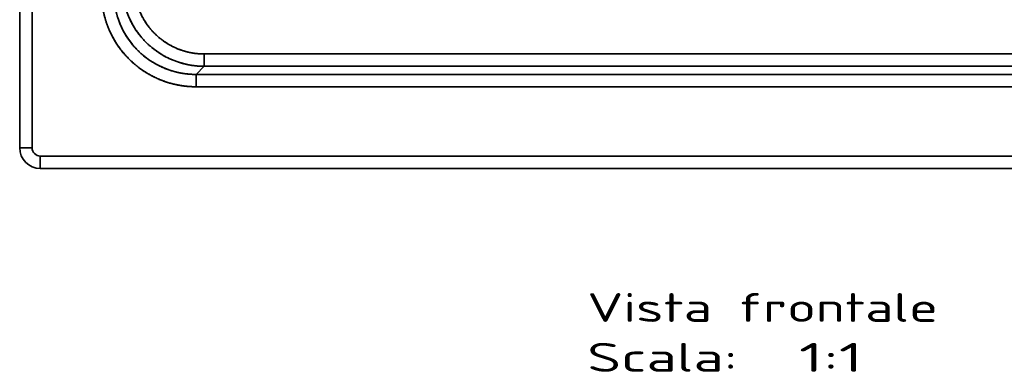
# Model space of a CAD drawing. Extents: x 234 to 1592, y -128 to 1769.
# Tile 1 of 10: x 234 to 712, y -128 to 43. Entities that reach past the tile are written whole.
import ezdxf
from ezdxf.enums import TextEntityAlignment as Align

# ---------------------------------------------------------------- set-up
doc = ezdxf.new("R2010")
doc.units = 0
doc.layers.get('0').update_dxf_attribs({"lineweight": 13})
doc.styles.get("Standard").update_dxf_attribs({"font": 'isocp.shx'})

# ---------------------------------------------------------------- blocks, each defined once
blk = doc.blocks.new('BLOCK22')
at = {"color": 7, "lineweight": 13}
for s, p, p2 in [('Vista frontale', (110, -239.43), (280.02, -239.43)), ('Scala:', (110, -263.61), (182.86, -263.61)), ('  1:1', (182.86, -263.61), (243.59, -263.61))]:
    blk.add_text(s, height=14, dxfattribs=at).set_placement(p, p2, align=Align.FIT)
blk = doc.blocks.new('BLOCK24')
at = {"color": 7, "lineweight": 35}
for p, q in [((-165, 725), (-165, -155)), ((-165, -155), (-165, 725)), ((-159, -155), (-159, 725)), ((-159, 725), (-159, -155)), ((465.63, -109.5), (-75.63, -109.5)), ((-75.63, -109.5), (465.63, -109.5)), ((-75.63, -115.48), (465.63, -115.48)), ((-75.63, -115.48), (465.63, -115.48)), ((-79.57, -119.42), (469.57, -119.42)), ((469.57, -119.42), (-79.57, -119.42)), ((469.57, -125.4), (-79.57, -125.4)), ((-79.57, -125.4), (469.57, -125.4)), ((545, -159), (-155, -159)), ((-155, -159), (545, -159)), ((-155, -165), (545, -165)), ((545, -165), (-155, -165))]:
    blk.add_line(p, q, dxfattribs=at)
at = {"color": 7, "lineweight": 35, "ltscale": 0.149429}
for p, q in [((-75.63, -115.48), (-75.63, -109.5)), ((-75.63, -109.5), (-75.63, -115.48)), ((-79.57, -125.4), (-79.57, -119.42)), ((-79.57, -125.4), (-79.57, -119.42))]:
    blk.add_line(p, q, dxfattribs=at)
at = {"color": 7, "lineweight": 35, "ltscale": 0.139336}
blk.add_line((-79.57, -119.42), (-75.63, -115.48), dxfattribs=at)
at = {"color": 7, "lineweight": 35, "ltscale": 0.139335}
blk.add_line((-79.57, -119.42), (-75.63, -115.48), dxfattribs=at)
at = {"color": 7, "lineweight": 35, "ltscale": 0.15}
for p, q in [((-159, -155), (-165, -155)), ((-159, -155), (-165, -155)), ((-155, -165), (-155, -159)), ((-155, -165), (-155, -159))]:
    blk.add_line(p, q, dxfattribs=at)
at = {"color": 7, "lineweight": 35}
for radius, start in [(10, 180.0001), (10, 180), (4, 180.0001), (4, 180.0001)]:
    blk.add_arc((-155, -155), radius, start, 270, dxfattribs=at)
for centre, major_axis, ratio, start_param, end_param in [((-75.37, -75.37), (28.44, 28.43), 0.994682, 2.360158, 3.923358), ((-79.22, -79.22), (28.57, 28.56), 0.990193, 2.360122, 3.92332)]:
    blk.add_ellipse(centre, major_axis=major_axis, ratio=ratio, start_param=start_param, end_param=end_param, dxfattribs=at)
for points, knots in [([(-75.63, -115.48), (-79.35, -115.47), (-83.07, -115.04), (-86.72, -114.17), (-93.75, -111.6), (-100, -107.49), (-102.87, -105.07), (-107.99, -99.62), (-111.71, -93.14), (-113.19, -89.7), (-114.64, -84.79), (-115.3, -79.74), (-115.42, -78.37), (-115.48, -77), (-115.48, -75.63)], [0, 0, 0, 0, 0, 0, 25.700396, 25.700396, 25.700396, 51.338889, 51.338889, 51.338889, 76.995589, 76.995589, 76.995589, 86.468629, 86.468629, 86.468629, 86.468629, 86.468629, 86.468629]), ([(-75.63, -109.5), (-79.06, -109.5), (-82.49, -109.07), (-85.85, -108.21), (-92.26, -105.65), (-97.83, -101.58), (-100.34, -99.21), (-104.71, -93.87), (-107.6, -87.61), (-108.65, -84.31), (-109.33, -80.54), (-109.49, -76.75), (-109.5, -76.38), (-109.5, -76), (-109.5, -75.63)], [0, 0, 0, 0, 0, 0, 25.756104, 25.756104, 25.756104, 51.436837, 51.436837, 51.436837, 77.15678, 77.15678, 77.15678, 79.951991, 79.951991, 79.951991, 79.951991, 79.951991, 79.951991]), ([(-109.5, -75.63), (-109.5, -78.77), (-109.14, -81.91), (-108.42, -85), (-106.27, -90.94), (-102.82, -96.22), (-100.8, -98.65), (-96.23, -103), (-90.79, -106.18), (-87.89, -107.45), (-83.68, -108.74), (-79.34, -109.33), (-78.11, -109.45), (-76.87, -109.5), (-75.63, -109.5)], [0, 0, 0, 0, 0, 0, 22.262619, 22.262619, 22.262619, 44.47072, 44.47072, 44.47072, 66.69208, 66.69208, 66.69208, 75.469202, 75.469202, 75.469202, 75.469202, 75.469202, 75.469202]), ([(-79.57, -125.4), (-83.89, -125.4), (-88.2, -124.89), (-92.44, -123.88), (-100.59, -120.89), (-107.82, -116.08), (-111.13, -113.26), (-117.02, -106.9), (-121.27, -99.34), (-122.94, -95.32), (-124.53, -89.72), (-125.22, -83.98), (-125.34, -82.51), (-125.4, -81.04), (-125.4, -79.57)], [0, 0, 0, 0, 0, 0, 30.588063, 30.588063, 30.588063, 61.087731, 61.087731, 61.087731, 91.630026, 91.630026, 91.630026, 102.052568, 102.052568, 102.052568, 102.052568, 102.052568, 102.052568]), ([(-79.57, -125.4), (-84, -125.4), (-88.44, -124.87), (-92.78, -123.8), (-101.12, -120.64), (-108.46, -115.59), (-111.81, -112.64), (-117.71, -105.97), (-121.86, -98.09), (-123.45, -93.91), (-124.79, -88.49), (-125.29, -82.96), (-125.36, -81.83), (-125.4, -80.7), (-125.4, -79.57)], [0, 0, 0, 0, 0, 0, 30.35965, 30.35965, 30.35965, 60.618461, 60.618461, 60.618461, 90.917655, 90.917655, 90.917655, 98.642822, 98.642822, 98.642822, 98.642822, 98.642822, 98.642822]), ([(-79.57, -119.42), (-83.7, -119.42), (-87.84, -118.9), (-91.88, -117.84), (-99.58, -114.7), (-106.22, -109.7), (-109.19, -106.78), (-114.19, -100.4), (-117.43, -92.99), (-118.56, -89.19), (-119.27, -84.94), (-119.41, -80.66), (-119.42, -80.3), (-119.42, -79.93), (-119.42, -79.57)], [0, 0, 0, 0, 0, 0, 30.351179, 30.351179, 30.351179, 60.587341, 60.587341, 60.587341, 89.380039, 89.380039, 89.380039, 92.034318, 92.034318, 92.034318, 92.034318, 92.034318, 92.034318])]:
    blk.add_open_spline(points, degree=5, knots=knots, dxfattribs=at)

msp = doc.modelspace()

# ---------------------------------------------------------------- block references
at = {"lineweight": 0}
for name in ['BLOCK24', 'BLOCK22']:
    msp.add_blockref(name, (399.5, 135.5), dxfattribs=at)

doc.saveas('drawing.dxf')
